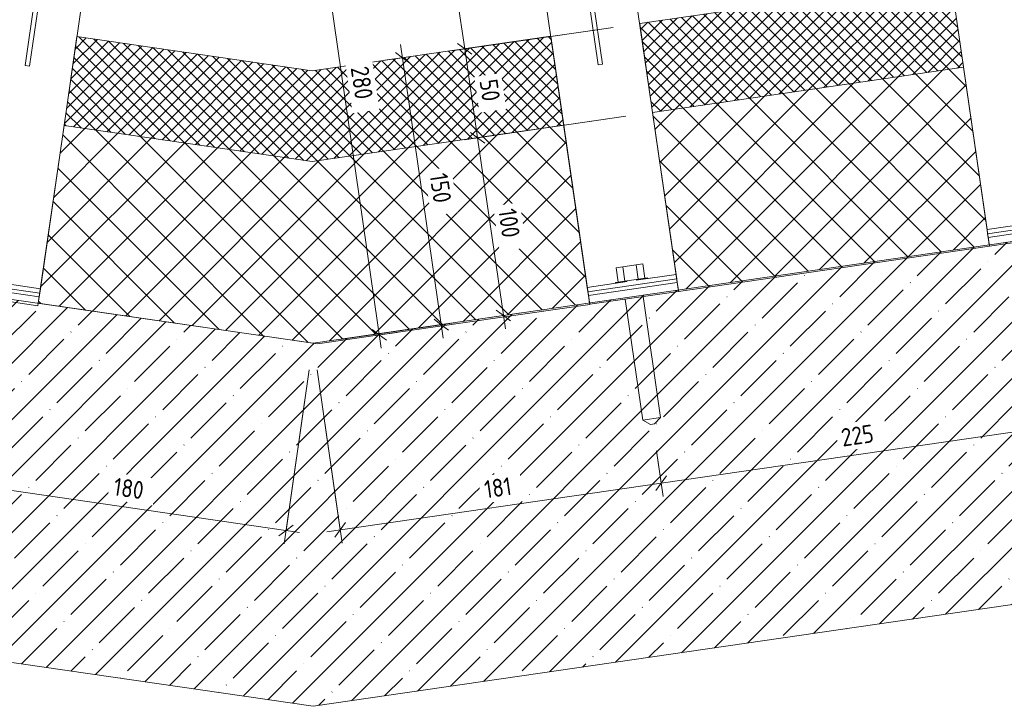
# Model space of a CAD drawing. Header units: millimetres. Extents: x 4450149 to 4451762, y 8380157 to 8380965.
# Tile 10 of 46: x 4450915 to 4451463, y 8380207 to 8380589. Entities that reach past the tile are written whole.
import ezdxf

# ---------------------------------------------------------------- set-up
doc = ezdxf.new("R2010")
doc.units = ezdxf.units.MM
for name, color, linetype, lineweight in [('Обобщенные модели', 7, 'Continuous', 18), ('Размеры', 7, 'Continuous', 9), ('Размеры-5', 7, 'Continuous', 9), ('Тонкие линии', 7, 'Continuous', 18), ('Элементы узлов', 7, 'Continuous', 18)]:
    doc.layers.add(name, color=color, linetype=linetype, lineweight=lineweight)
doc.styles.add('GOST Common', font='GOST_Common.ttf', dxfattribs={"width": 0.9, "height": 10})
doc.dimstyles.new('ADSK_Основной_2_0', dxfattribs={"dimscale": 304.8, "dimtxt": 10.05715, "dimasz": 0.023196, "dimexe": 0.024606, "dimexo": 0.049213, "dimgap": 0.008202, "dimtad": 1, "dimdec": 0, "dimzin": 0, "dimdsep": 46, "dimtxsty": 'GOST Common', "dimblk1": 'OBLIQUE', "dimblk2": 'OBLIQUE', "dimsah": 1, "dimcen": 0.09, "dimdle": 0.024606, "dimazin": 0, "dimtfac": 1, "dimtdec": 4, "dimtix": 1, "dimtmove": 0, "dimatfit": 3, "dimfxl": 1, "dimtvp": 1, "dimtfill": 1, "dimtolj": 1, "dimtzin": 0, "dimarcsym": 2})
pattern_1 = [(45, (4450656.543, 8289717.818), (-3.5355339, 3.5355339), []), (135, (4450656.543, 8289717.818), (-3.5355339, -3.5355339), [])]
pattern_2 = [(45, (4450656.543, 8289717.818), (-10.6066017, 10.6066017), []), (135, (4450656.543, 8289717.818), (-10.6066017, -10.6066017), [])]

# ---------------------------------------------------------------- blocks, each defined once
blk = doc.blocks.new('HILTI_s_Анкер_HRD-HF - HRD-HF 10x80-6062271-1-1')
at = {"layer": 'Обобщенные модели'}
for p, q in [((4451246.98, 8380451.33), (4451250.69, 8380451.87)), ((4451248.13, 8380443.41), (4451246.98, 8380451.33)), ((4451250.69, 8380451.87), (4451258.12, 8380452.95)), ((4451251.84, 8380443.95), (4451250.69, 8380451.87)), ((4451258.12, 8380452.95), (4451261.84, 8380453.49)), ((4451259.27, 8380445.03), (4451258.12, 8380452.95)), ((4451261.84, 8380453.49), (4451262.99, 8380445.57)), ((4451246.65, 8380443.19), (4451264.46, 8380445.78)), ((4451264.54, 8380445.24), (4451264.46, 8380445.78)), ((4451246.65, 8380443.19), (4451246.73, 8380442.65)), ((4451252.05, 8380433.87), (4451261.83, 8380366.56)), ((4451271.73, 8380368), (4451261.94, 8380435.31)), ((4451271.73, 8380368), (4451261.83, 8380366.56)), ((4451268.24, 8380364.48), (4451271.73, 8380368)), ((4451261.83, 8380366.56), (4451266.17, 8380364.18)), ((4451268.24, 8380364.48), (4451266.17, 8380364.18))]:
    blk.add_line(p, q, dxfattribs=at)
blk = doc.blocks.new('HILTI_s_Кронштейн_MFT-MF_HS - Кронштейн MFT-MF 190 HS-8759227-1-1')
at = {"layer": 'Обобщенные модели'}
for p, q in [((4451254.24, 8380627.4), (4451230.73, 8380623.98)), ((4451254.24, 8380627.4), (4451255.85, 8380616.34)), ((4451228.26, 8380623.63), (4451204.76, 8380620.21)), ((4451229.87, 8380612.56), (4451228.26, 8380623.63)), ((4451230.73, 8380623.98), (4451232.34, 8380612.92)), ((4451205.49, 8380615.2), (4451204.76, 8380620.21)), ((4451232.34, 8380612.92), (4451255.85, 8380616.34)), ((4451256, 8380615.3), (4451232.49, 8380611.88)), ((4451255.85, 8380616.34), (4451256, 8380615.3)), ((4451256, 8380615.3), (4451280.37, 8380447.59)), ((4451206.37, 8380609.15), (4451205.81, 8380612.95)), ((4451206.37, 8380609.15), (4451229.87, 8380612.56)), ((4451230.02, 8380611.52), (4451206.52, 8380608.11)), ((4451230.02, 8380611.52), (4451229.87, 8380612.56)), ((4451236.89, 8380564.25), (4451230.02, 8380611.52)), ((4451232.34, 8380612.92), (4451232.49, 8380611.88)), ((4451232.49, 8380611.88), (4451239.36, 8380564.61)), ((4451206.52, 8380608.11), (4451206.37, 8380609.15)), ((4451230.89, 8380440.4), (4451206.52, 8380608.11)), ((4451239.36, 8380564.61), (4451236.89, 8380564.25)), ((4451280.73, 8380445.12), (4451231.25, 8380437.92)), ((4451280.37, 8380447.59), (4451258.16, 8380444.36)), ((4451280.37, 8380447.59), (4451280.73, 8380445.12)), ((4451280.73, 8380445.12), (4451281.02, 8380443.14)), ((4451253.1, 8380443.63), (4451230.89, 8380440.4)), ((4451231.25, 8380437.92), (4451230.89, 8380440.4)), ((4451281.02, 8380443.14), (4451231.54, 8380435.95)), ((4451231.54, 8380435.95), (4451231.25, 8380437.92))]:
    blk.add_line(p, q, dxfattribs=at)
blk = doc.blocks.new('HILTI_s_Термомост_MFT-ISO_47x50x5_HS - Термомост MFT-ISO 47x50x5 HS-8779168-1-1')
at = {"layer": 'Обобщенные модели'}
for p, q in [((4451231.54, 8380435.95), (4451281.02, 8380443.14)), ((4451281.63, 8380438.9), (4451281.02, 8380443.14)), ((4451231.54, 8380435.95), (4451232.15, 8380431.7)), ((4451281.74, 8380438.19), (4451232.26, 8380431)), ((4451281.74, 8380438.19), (4451281.63, 8380438.9)), ((4451232.15, 8380431.7), (4451232.26, 8380431))]:
    blk.add_line(p, q, dxfattribs=at)
blk = doc.blocks.new('HILTI_s_Термомост_MFT-ISO_47x50x5_HS - Термомост MFT-ISO 47x50x5 HS-V3-1-1')
at = {"layer": 'Обобщенные модели'}
for p, q in [((4451454.21, 8380468.25), (4451503.69, 8380475.44)), ((4451504.29, 8380471.26), (4451503.69, 8380475.44)), ((4451454.21, 8380468.25), (4451454.81, 8380464.07)), ((4451504.41, 8380470.49), (4451454.93, 8380463.3)), ((4451504.41, 8380470.49), (4451504.29, 8380471.26)), ((4451454.81, 8380464.07), (4451454.93, 8380463.3))]:
    blk.add_line(p, q, dxfattribs=at)
blk = doc.blocks.new('HILTI_s_Кронштейн_MFT-MF_HS - Кронштейн MFT-MF 190 HS-V7-1-1')
at = {"layer": 'Обобщенные модели'}
for p, q in [((4450902.08, 8380621.64), (4450902.81, 8380626.65)), ((4450926.32, 8380623.24), (4450902.81, 8380626.65)), ((4450924.71, 8380612.17), (4450926.32, 8380623.24)), ((4450928.79, 8380622.88), (4450927.18, 8380611.81)), ((4450952.29, 8380619.46), (4450928.79, 8380622.88)), ((4450901.05, 8380614.55), (4450901.2, 8380615.59)), ((4450901.2, 8380615.59), (4450901.76, 8380619.39)), ((4450901.2, 8380615.59), (4450924.71, 8380612.17)), ((4450952.29, 8380619.46), (4450950.68, 8380608.4)), ((4450876.68, 8380446.84), (4450901.05, 8380614.55)), ((4450924.56, 8380611.13), (4450901.05, 8380614.55)), ((4450917.69, 8380563.86), (4450924.56, 8380611.13)), ((4450927.03, 8380610.77), (4450920.16, 8380563.5)), ((4450924.56, 8380611.13), (4450924.71, 8380612.17)), ((4450927.18, 8380611.81), (4450927.03, 8380610.77)), ((4450950.53, 8380607.36), (4450927.03, 8380610.77)), ((4450927.18, 8380611.81), (4450950.68, 8380608.4)), ((4450950.53, 8380607.36), (4450926.16, 8380439.65)), ((4450950.68, 8380608.4), (4450950.53, 8380607.36)), ((4450920.16, 8380563.5), (4450917.69, 8380563.86)), ((4450876.32, 8380444.37), (4450876.68, 8380446.84)), ((4450898.89, 8380443.61), (4450876.68, 8380446.84)), ((4450876.03, 8380442.39), (4450876.32, 8380444.37)), ((4450925.51, 8380435.2), (4450876.03, 8380442.39)), ((4450925.8, 8380437.18), (4450876.32, 8380444.37)), ((4450926.16, 8380439.65), (4450903.94, 8380442.88)), ((4450926.16, 8380439.65), (4450925.8, 8380437.18)), ((4450925.8, 8380437.18), (4450925.51, 8380435.2))]:
    blk.add_line(p, q, dxfattribs=at)
blk = doc.blocks.new('HILTI_s_Термомост_MFT-ISO_47x50x5_HS - Термомост MFT-ISO 47x50x5 HS-V8-1-1')
at = {"layer": 'Обобщенные модели'}
for p, q in [((4450876.03, 8380442.39), (4450875.51, 8380438.78)), ((4450876.03, 8380442.39), (4450925.51, 8380435.2)), ((4450875.51, 8380438.78), (4450875.31, 8380437.44)), ((4450924.79, 8380430.25), (4450875.31, 8380437.44)), ((4450924.99, 8380431.59), (4450925.51, 8380435.2)), ((4450924.79, 8380430.25), (4450924.99, 8380431.59))]:
    blk.add_line(p, q, dxfattribs=at)
blk = doc.blocks.new('DIMBLOCK3-1-1')
at = {"layer": 'Размеры-5'}
for p, q in [((4451076.02, 8380394.48), (4451061.95, 8380297.65)), ((4451063.03, 8380305.07), (4451076.02, 8380394.48)), ((4450887.68, 8380348.74), (4450884.02, 8380323.51)), ((4450885.1, 8380330.93), (4450887.68, 8380348.74)), ((4450885.1, 8380330.93), (4451070.45, 8380303.99))]:
    blk.add_line(p, q, dxfattribs=at)
at = {"layer": 'Размеры-5', "lineweight": 18}
for p, q in [((4450885.1, 8380330.93), (4450881.09, 8380327.94)), ((4450885.1, 8380330.93), (4450889.1, 8380333.92)), ((4451063.03, 8380305.07), (4451067.03, 8380308.06)), ((4451063.03, 8380305.07), (4451059.02, 8380302.08))]:
    blk.add_line(p, q, dxfattribs=at)
at = {"layer": 'Размеры-5', "color": 0, "insert": (4450967.87, 8380334.63), "char_height": 10, "width": 20.4552, "attachment_point": 1, "rotation": 351.7307, "line_spacing_factor": 1.022761, "style": 'GOST Common', "bg_fill": 3, "box_fill_scale": 1.25, "bg_fill_color": 256, "bg_fill_true_color": 13158600, "bg_fill_transparency": 0}
blk.add_mtext('180', dxfattribs=at)
blk = doc.blocks.new('_Oblique')
at = {"color": 0, "linetype": 'ByBlock', "lineweight": -2}
blk.add_line((-0.5, -0.5), (0.5, 0.5), dxfattribs=at)
blk = doc.blocks.new('DIMBLOCK5-1-1')
at = {"layer": 'Размеры-5'}
for p, q in [((4451492.04, 8380381.79), (4451495.73, 8380356.37)), ((4451494.65, 8380363.79), (4451492.04, 8380381.79)), ((4451494.65, 8380363.79), (4451271.99, 8380331.43)), ((4451269.37, 8380349.49), (4451273.07, 8380324.01)), ((4451271.99, 8380331.43), (4451269.37, 8380349.49))]:
    blk.add_line(p, q, dxfattribs=at)
at = {"layer": 'Размеры-5', "lineweight": 18}
for p, q in [((4451494.65, 8380363.79), (4451491.66, 8380359.79)), ((4451494.65, 8380363.79), (4451497.64, 8380367.8)), ((4451271.99, 8380331.43), (4451274.98, 8380335.44)), ((4451271.99, 8380331.43), (4451269, 8380327.43))]:
    blk.add_line(p, q, dxfattribs=at)
at = {"layer": 'Размеры-5', "color": 0, "insert": (4451371.72, 8380361.66), "char_height": 10, "width": 22.7053, "attachment_point": 1, "rotation": 8.2693, "line_spacing_factor": 1.022761, "style": 'GOST Common', "bg_fill": 3, "box_fill_scale": 1.25, "bg_fill_color": 256, "bg_fill_true_color": 13158600, "bg_fill_transparency": 0}
blk.add_mtext('225', dxfattribs=at)
blk = doc.blocks.new('DIMBLOCK6-1-1')
at = {"layer": 'Размеры-5'}
for p, q in [((4451080.33, 8380394.48), (4451094.35, 8380298.04)), ((4451093.27, 8380305.46), (4451080.33, 8380394.48)), ((4451269.37, 8380349.49), (4451273.07, 8380324.01)), ((4451271.99, 8380331.43), (4451269.37, 8380349.49)), ((4451271.99, 8380331.43), (4451085.85, 8380304.38))]:
    blk.add_line(p, q, dxfattribs=at)
at = {"layer": 'Размеры-5', "lineweight": 18}
for p, q in [((4451271.99, 8380331.43), (4451274.98, 8380335.44)), ((4451271.99, 8380331.43), (4451269, 8380327.43)), ((4451093.27, 8380305.46), (4451096.26, 8380309.47)), ((4451093.27, 8380305.46), (4451090.28, 8380301.45))]:
    blk.add_line(p, q, dxfattribs=at)
at = {"layer": 'Размеры-5', "color": 0, "insert": (4451172.89, 8380332.76), "char_height": 10, "width": 18.2051, "attachment_point": 1, "rotation": 8.2693, "line_spacing_factor": 1.022761, "style": 'GOST Common', "bg_fill": 3, "box_fill_scale": 1.25, "bg_fill_color": 256, "bg_fill_true_color": 13158600, "bg_fill_transparency": 0}
blk.add_mtext('181', dxfattribs=at)
blk = doc.blocks.new('DIMBLOCK7-1-1')
at = {"layer": 'Размеры-5'}
for p, q in [((4451252.41, 8380535.7), (4451162.35, 8380522.61)), ((4451169.77, 8380523.69), (4451252.41, 8380535.7)), ((4451185.24, 8380417.31), (4451169.77, 8380523.69)), ((4451194.05, 8380426.17), (4451176.73, 8380423.65)), ((4451184.16, 8380424.73), (4451194.05, 8380426.17))]:
    blk.add_line(p, q, dxfattribs=at)
at = {"layer": 'Размеры-5', "lineweight": 18}
for p, q in [((4451169.77, 8380523.69), (4451165.77, 8380526.68)), ((4451169.77, 8380523.69), (4451173.78, 8380520.7)), ((4451184.16, 8380424.73), (4451180.15, 8380427.72)), ((4451184.16, 8380424.73), (4451188.16, 8380421.74))]:
    blk.add_line(p, q, dxfattribs=at)
at = {"layer": 'Размеры-5', "color": 0, "insert": (4451191.15, 8380484.88), "char_height": 10, "width": 20.4552, "attachment_point": 1, "rotation": 278.2693, "line_spacing_factor": 1.022761, "style": 'GOST Common', "bg_fill": 3, "box_fill_scale": 1.25, "bg_fill_color": 256, "bg_fill_true_color": 13158600, "bg_fill_transparency": 0}
blk.add_mtext('100', dxfattribs=at)
blk = doc.blocks.new('DIMBLOCK8-1-1')
at = {"layer": 'Размеры-5'}
for p, q in [((4451245.22, 8380585.18), (4451155.16, 8380572.09)), ((4451162.58, 8380573.17), (4451245.22, 8380585.18)), ((4451169.77, 8380523.69), (4451162.58, 8380573.17)), ((4451252.41, 8380535.7), (4451162.35, 8380522.61)), ((4451169.77, 8380523.69), (4451252.41, 8380535.7))]:
    blk.add_line(p, q, dxfattribs=at)
at = {"layer": 'Размеры-5', "lineweight": 18}
for p, q in [((4451162.58, 8380573.17), (4451158.58, 8380576.16)), ((4451162.58, 8380573.17), (4451166.59, 8380570.18)), ((4451169.77, 8380523.69), (4451165.77, 8380526.68)), ((4451169.77, 8380523.69), (4451173.78, 8380520.7))]:
    blk.add_line(p, q, dxfattribs=at)
at = {"layer": 'Размеры-5', "color": 0, "insert": (4451180.68, 8380556.91), "char_height": 10, "width": 15.1369, "attachment_point": 1, "rotation": 278.2693, "line_spacing_factor": 1.022761, "style": 'GOST Common', "bg_fill": 3, "box_fill_scale": 1.25, "bg_fill_color": 256, "bg_fill_true_color": 13158600, "bg_fill_transparency": 0}
blk.add_mtext('50', dxfattribs=at)
blk = doc.blocks.new('DIMBLOCK9-1-1')
at = {"layer": 'Размеры-5'}
for p, q in [((4451162.58, 8380573.17), (4451150.68, 8380655.09)), ((4451176, 8380651.2), (4451144.33, 8380646.59)), ((4451151.76, 8380647.67), (4451176, 8380651.2)), ((4451245.22, 8380585.18), (4451155.16, 8380572.09)), ((4451162.58, 8380573.17), (4451245.22, 8380585.18))]:
    blk.add_line(p, q, dxfattribs=at)
at = {"layer": 'Размеры-5', "lineweight": 18}
for p, q in [((4451151.76, 8380647.67), (4451147.75, 8380650.66)), ((4451151.76, 8380647.67), (4451155.76, 8380644.68)), ((4451162.58, 8380573.17), (4451158.58, 8380576.16)), ((4451162.58, 8380573.17), (4451166.59, 8380570.18))]:
    blk.add_line(p, q, dxfattribs=at)
at = {"layer": 'Размеры-5', "color": 0, "insert": (4451171.67, 8380618.9), "char_height": 10, "width": 15.1369, "attachment_point": 1, "rotation": 278.2693, "line_spacing_factor": 1.022761, "style": 'GOST Common', "bg_fill": 3, "box_fill_scale": 1.25, "bg_fill_color": 256, "bg_fill_true_color": 13158600, "bg_fill_transparency": 0}
blk.add_mtext('75', dxfattribs=at)
blk = doc.blocks.new('DIMBLOCK10-1-1')
at = {"layer": 'Размеры-5', "lineweight": 18}
for p, q in [((4451127.95, 8380568.27), (4451123.94, 8380571.26)), ((4451127.95, 8380568.27), (4451131.95, 8380565.27)), ((4451149.5, 8380419.67), (4451145.5, 8380422.66)), ((4451149.5, 8380419.67), (4451153.51, 8380416.68))]:
    blk.add_line(p, q, dxfattribs=at)
at = {"layer": 'Размеры-5'}
for p, q in [((4451126.87, 8380575.69), (4451150.58, 8380412.25)), ((4451118.05, 8380566.83), (4451135.37, 8380569.34)), ((4451127.95, 8380568.27), (4451118.05, 8380566.83)), ((4451093.02, 8380411.48), (4451156.92, 8380420.75)), ((4451149.5, 8380419.67), (4451093.02, 8380411.48))]:
    blk.add_line(p, q, dxfattribs=at)
at = {"layer": 'Размеры-5', "color": 0, "insert": (4451152.91, 8380504.64), "char_height": 10, "width": 20.4552, "attachment_point": 1, "rotation": 278.2533, "line_spacing_factor": 1.022761, "style": 'GOST Common', "bg_fill": 3, "box_fill_scale": 1.25, "bg_fill_color": 256, "bg_fill_true_color": 13158600, "bg_fill_transparency": 0}
blk.add_mtext('150', dxfattribs=at)
blk = doc.blocks.new('DIMBLOCK11-1-1')
at = {"layer": 'Размеры-5'}
for p, q in [((4451116.04, 8380406.54), (4451073.69, 8380698.48)), ((4451084.67, 8380692.49), (4451067.35, 8380689.98)), ((4451074.77, 8380691.06), (4451084.67, 8380692.49)), ((4451124.86, 8380415.4), (4451107.54, 8380412.88)), ((4451114.96, 8380413.96), (4451124.86, 8380415.4))]:
    blk.add_line(p, q, dxfattribs=at)
at = {"layer": 'Размеры-5', "lineweight": 18}
for p, q in [((4451074.77, 8380691.06), (4451070.76, 8380694.05)), ((4451074.77, 8380691.06), (4451078.78, 8380688.07)), ((4451114.96, 8380413.96), (4451110.96, 8380416.95)), ((4451114.96, 8380413.96), (4451118.97, 8380410.97))]:
    blk.add_line(p, q, dxfattribs=at)
at = {"layer": 'Размеры-5', "color": 0, "insert": (4451108.92, 8380564.11), "char_height": 10, "width": 22.7053, "attachment_point": 1, "rotation": 278.2533, "line_spacing_factor": 1.022761, "style": 'GOST Common', "bg_fill": 3, "box_fill_scale": 1.25, "bg_fill_color": 256, "bg_fill_true_color": 13158600, "bg_fill_transparency": 0}
blk.add_mtext('280', dxfattribs=at)

msp = doc.modelspace()

# ---------------------------------------------------------------- hatches: boundary and pattern name
at = {"layer": 'Элементы узлов'}
h = msp.add_hatch(dxfattribs=at)
h.set_pattern_fill('FP_2', color=256, style=0, pattern_type=2)
h.set_pattern_definition(pattern_1)
h.paths.add_polyline_path([(4451267.25, 8380537.86), (4451440.43, 8380563.03), (4451433.24, 8380612.51), (4451260.06, 8380587.34), (4451264.26, 8380558.44)])
h = msp.add_hatch(dxfattribs=at)
h.set_pattern_fill('FP_2', color=256, style=0, pattern_type=2)
h.set_pattern_definition(pattern_1)
h.paths.add_polyline_path([(4451077.67, 8380510.45), (4451217.75, 8380530.77), (4451210.56, 8380580.25), (4451077.67, 8380560.98), (4450946.56, 8380580.03), (4450939.37, 8380530.55), (4451073.82, 8380511.01)])
h = msp.add_hatch(dxfattribs=at)
h.set_pattern_fill('FP_3', color=256, style=0, pattern_type=2)
h.set_pattern_definition(pattern_2)
h.paths.add_polyline_path([(4451281.63, 8380438.9), (4451454.81, 8380464.07), (4451440.43, 8380563.03), (4451267.25, 8380537.86), (4451281.42, 8380440.4)])
h = msp.add_hatch(dxfattribs=at)
h.set_pattern_fill('FP_3', color=256, style=0, pattern_type=2)
h.set_pattern_definition(pattern_2)
h.paths.add_polyline_path([(4451080.6, 8380408.97), (4451083.02, 8380409.33), (4451080.6, 8380409.33), (4451080.6, 8380409.68), (4451232.13, 8380431.7), (4451217.75, 8380530.77), (4451077.67, 8380510.45), (4450939.37, 8380530.55), (4450924.99, 8380431.59), (4451078.18, 8380409.33)])
h = msp.add_hatch(dxfattribs=at)
h.set_pattern_fill('FP_1', color=256, style=0, pattern_type=2)
h.set_pattern_definition([(45, (4450656.543, 8289717.818), (-15.715448, 15.715448), []), (45, (4450672.258, 8289717.818), (-15.715448, 15.715448), [27.781, -5.556, 0.16764, -5.389])])
h.paths.add_polyline_path([(4451078.18, 8380207.22), (4451635.16, 8380288.17), (4451606.39, 8380486.09), (4451553, 8380478.28), (4451553.12, 8380477.45), (4451501.8, 8380469.1), (4451501.64, 8380470.09), (4451546.81, 8380477.44), (4451080.6, 8380409.68), (4451080.6, 8380409.33), (4451083.02, 8380409.33), (4451080.6, 8380408.97), (4450707.92, 8380463.14), (4450707.92, 8380461.77), (4450702.13, 8380462.61), (4450702.33, 8380463.95), (4450605.59, 8380478.01), (4450650.76, 8380470.66), (4450650.6, 8380469.68), (4450599.28, 8380478.02), (4450599.41, 8380478.91), (4450548.94, 8380486.24), (4450548.68, 8380484.41), (4450548.93, 8380483.12), (4450548.79, 8380478), (4450541.61, 8380428.59), (4450540.6, 8380428.59), (4450520.18, 8380288.32), (4451073.82, 8380207.86)])

# ---------------------------------------------------------------- linework, layer by layer
at = {"layer": 'Тонкие линии'}
for p, q in [((4451433.24, 8380612.51), (4451260.06, 8380587.34)), ((4451440.43, 8380563.03), (4451433.24, 8380612.51)), ((4451260.06, 8380587.34), (4451267.25, 8380537.86)), ((4450946.56, 8380580.03), (4450939.37, 8380530.55)), ((4451077.68, 8380560.97), (4450946.56, 8380580.03)), ((4451210.57, 8380580.25), (4451077.68, 8380560.97)), ((4451217.75, 8380530.77), (4451210.57, 8380580.25)), ((4451267.25, 8380537.86), (4451440.43, 8380563.03)), ((4451440.43, 8380563.03), (4451267.25, 8380537.86)), ((4451454.92, 8380463.36), (4451440.43, 8380563.03)), ((4451267.25, 8380537.86), (4451281.74, 8380438.19)), ((4450939.37, 8380530.55), (4450924.99, 8380431.59)), ((4450939.37, 8380530.55), (4451077.67, 8380510.45)), ((4451077.68, 8380510.45), (4450939.37, 8380530.55)), ((4451077.67, 8380510.45), (4451217.75, 8380530.77)), ((4451217.76, 8380530.77), (4451077.68, 8380510.45)), ((4451232.24, 8380430.97), (4451217.76, 8380530.77)), ((4451078.18, 8380409.33), (4450548.94, 8380486.24)), ((4451606.39, 8380486.09), (4451078.18, 8380409.33)), ((4451281.74, 8380438.19), (4451454.92, 8380463.36)), ((4450924.99, 8380431.59), (4451080.6, 8380408.97)), ((4451080.6, 8380408.97), (4451232.24, 8380430.97)), ((4450520.18, 8380288.32), (4451078.18, 8380207.22)), ((4451078.18, 8380207.22), (4451635.16, 8380288.17))]:
    msp.add_line(p, q, dxfattribs=at)

# ---------------------------------------------------------------- block references
at = {"layer": 'Обобщенные модели'}
for name, p in [('HILTI_s_Кронштейн_MFT-MF_HS - Кронштейн MFT-MF 190 HS-8759227-1-1', (222.67, 32.3)), ('HILTI_s_Кронштейн_MFT-MF_HS - Кронштейн MFT-MF 190 HS-V7-1-1', (0, 0)), ('HILTI_s_Кронштейн_MFT-MF_HS - Кронштейн MFT-MF 190 HS-8759227-1-1', (0, 0)), ('HILTI_s_Термомост_MFT-ISO_47x50x5_HS - Термомост MFT-ISO 47x50x5 HS-V3-1-1', (0, 0)), ('HILTI_s_Анкер_HRD-HF - HRD-HF 10x80-6062271-1-1', (0, 0)), ('HILTI_s_Термомост_MFT-ISO_47x50x5_HS - Термомост MFT-ISO 47x50x5 HS-V8-1-1', (0, 0)), ('HILTI_s_Термомост_MFT-ISO_47x50x5_HS - Термомост MFT-ISO 47x50x5 HS-8779168-1-1', (0, 0))]:
    msp.add_blockref(name, p, dxfattribs=at)

# ---------------------------------------------------------------- next in the draw order: dimensions: what is measured, and where the dimension line sits
at = {"layer": 'Размеры'}
for base, p1, p2, angle, override, picture, middle in [((4451169.77, 8380523.69), (4451179.21, 8380424.01), (4451267.25, 8380537.86), 278.2693, {"dimpost": '<>', "dimfxl": 143.917858}, 'DIMBLOCK7-1-1', (4451184.39, 8380475.29)), ((4451063.03, 8380305.07), (4450889.84, 8380363.58), (4451078.18, 8380409.33), 351.7307, {"dimpost": '<>', "dimfxl": 193.811056}, 'DIMBLOCK3-1-1', (4450975.14, 8380325.42)), ((4451271.99, 8380331.43), (4451489.88, 8380396.63), (4451267.21, 8380364.33), 8.2693, {"dimpost": '<>', "dimfxl": 224.999999}, 'DIMBLOCK5-1-1', (4451382.24, 8380355.04))]:
    dim = msp.add_linear_dim(base=base, p1=p1, p2=p2, angle=angle, dimstyle='ADSK_Основной_2_0', override=override, dxfattribs=at)
    dim.commit()
    dim.dimension.update_dxf_attribs({"geometry": picture, "text_midpoint": middle})

# ---------------------------------------------------------------- next in the draw order: dimensions: what is measured, and where the dimension line sits
for base, p1, p2, angle, override, picture, middle in [((4451162.58, 8380573.17), (4451267.25, 8380537.86), (4451260.06, 8380587.34), 278.2693, {"dimpost": '<>', "dimfxl": 50}, 'DIMBLOCK8-1-1', (4451173.6, 8380549.51)), ((4451093.27, 8380305.46), (4451267.21, 8380364.33), (4451078.18, 8380409.33), 8.2693, {"dimpost": '<>', "dimfxl": 194.312347}, 'DIMBLOCK6-1-1', (4451181.55, 8380325.87))]:
    dim = msp.add_linear_dim(base=base, p1=p1, p2=p2, angle=angle, dimstyle='ADSK_Основной_2_0', override=override, dxfattribs=at)
    dim.commit()
    dim.dimension.update_dxf_attribs({"geometry": picture, "text_midpoint": middle})

# ---------------------------------------------------------------- next in the draw order: dimensions: what is measured, and where the dimension line sits
dim = msp.add_linear_dim(base=(4451151.76, 8380647.67), p1=(4451260.06, 8380587.34), p2=(4451190.85, 8380653.35), angle=278.2693, dimstyle='ADSK_Основной_2_0', override={"dimpost": '<>', "dimfxl": 95.649794}, dxfattribs=at)
dim.commit()
dim.dimension.update_dxf_attribs({"geometry": 'DIMBLOCK9-1-1', "text_midpoint": (4451164.59, 8380611.5)})

# ---------------------------------------------------------------- next in the draw order: dimensions: what is measured, and where the dimension line sits
dim = msp.add_linear_dim(base=(4451149.5, 8380419.67), p1=(4451132.9, 8380568.98), p2=(4451078.18, 8380409.33), angle=278.2533, dimstyle='ADSK_Основной_2_0', override={"dimpost": '<>', "dimfxl": 168.773572}, dxfattribs=at)
dim.commit()
dim.dimension.update_dxf_attribs({"geometry": 'DIMBLOCK10-1-1', "text_midpoint": (4451146.15, 8380495.05)})

# ---------------------------------------------------------------- next in the draw order: dimensions: what is measured, and where the dimension line sits
dim = msp.add_linear_dim(base=(4451074.77, 8380691.06), p1=(4451110.02, 8380413.24), p2=(4451069.82, 8380690.34), angle=278.2533, dimstyle='ADSK_Основной_2_0', override={"dimpost": '<>', "dimfxl": 279.997486}, dxfattribs=at)
dim.commit()
dim.dimension.update_dxf_attribs({"geometry": 'DIMBLOCK11-1-1', "text_midpoint": (4451102.29, 8380553.58)})

doc.saveas('drawing.dxf')
